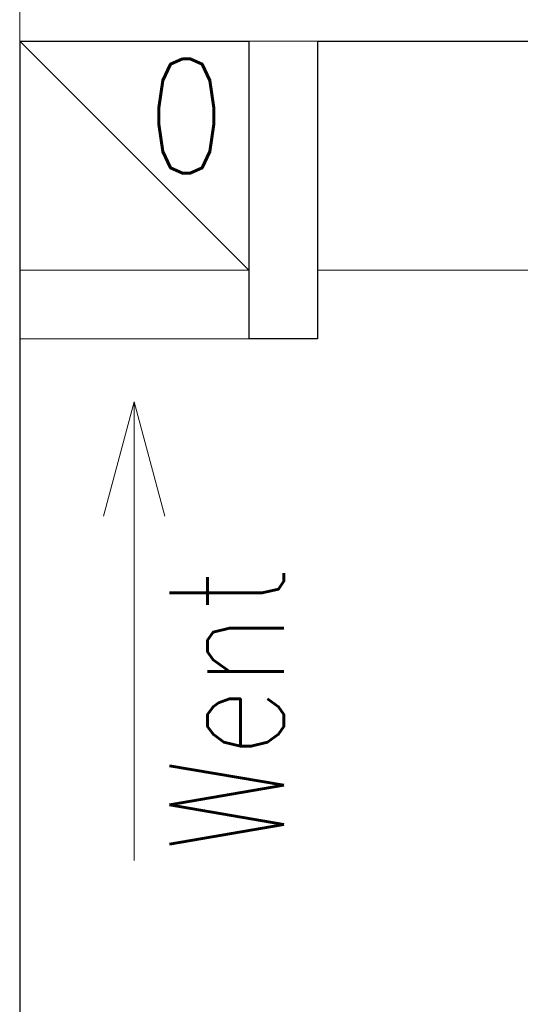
# Model space of a CAD drawing. Header units: millimetres. Extents: x 28291 to 177760, y -399809 to -170937.
# Tile 125 of 256: x 52005 to 52048, y -195510 to -195424. Entities that reach past the tile are written whole.
import ezdxf

# ---------------------------------------------------------------- set-up
doc = ezdxf.new("R2010")
doc.units = ezdxf.units.MM
for name, color, linetype, lineweight in [('!! 0_ Istn-sciany', 3, 'Continuous', 30), ('!! 0_ Istn-widok', 1, 'Continuous', 15), ('!! 0_Istn-went', 5, 'Continuous', 13)]:
    doc.layers.add(name, color=color, linetype=linetype, lineweight=lineweight)
doc.layers.add('!! 2 ZABUDOWA GK-MDF', color=7, linetype='Continuous', lineweight=13, true_color=0x7a7a7a)
doc.styles.add('ARCHETYP', font='romans.shx', dxfattribs={"height": 15})

msp = doc.modelspace()

# ---------------------------------------------------------------- linework, layer by layer
at = {"layer": '!! 0_ Istn-sciany'}
for points in [[(52004.71142, -195425.5883), (52024.71142, -195425.5883)], [(52004.71142, -195425.5883), (52004.71142, -195445.5883)], [(52024.71142, -195425.5883), (52024.71142, -195451.5883)], [(52030.71142, -195425.5883), (52144.71142, -195425.5883)], [(52030.71142, -195425.5883), (52030.71142, -195451.5883)], [(52004.71142, -195445.5883), (52004.71142, -195587.5883)], [(52024.71142, -195445.5883), (52024.71142, -195445.5883)], [(52030.71142, -195451.5883), (52024.71142, -195451.5883)]]:
    msp.add_lwpolyline(points, dxfattribs=at)
at = {"layer": '!! 0_ Istn-widok'}
for points in [[(52004.71142, -195413.5883), (52004.71142, -195425.5883)], [(52024.71142, -195425.5883), (52030.71142, -195425.5883)]]:
    msp.add_lwpolyline(points, dxfattribs=at)
at = {"layer": '!! 0_Istn-went'}
msp.add_lwpolyline([(52004.71142, -195445.5883), (52024.71142, -195445.5883), (52024.71142, -195425.5883), (52004.71142, -195425.5883)], close=True, dxfattribs=at)
for points in [[(52004.71142, -195425.5883), (52024.71142, -195445.5883)], [(52024.71142, -195451.5883), (52004.71142, -195451.5883)], [(52014.71142, -195457.08237), (52012.03193, -195467.08237)], [(52014.71142, -195457.08237), (52017.39092, -195467.08237)], [(52014.71142, -195497.1289), (52014.71142, -195457.08237)]]:
    msp.add_lwpolyline(points, dxfattribs=at)
at = {"layer": '!! 2 ZABUDOWA GK-MDF'}
msp.add_lwpolyline([(52030.71142, -195445.5883), (52144.71142, -195445.5883)], dxfattribs=at)

# ---------------------------------------------------------------- texts
at = {"layer": '!! 0_Istn-went', "style": 'ARCHETYP', "width": 0.8}
for s, rotation, p in [('0', 0, (52015.83199, -195437.12797)), ('Went', 90, (52027.78827, -195496.40325))]:
    msp.add_text(s, height=10, rotation=rotation, dxfattribs=at).set_placement(p)

doc.saveas('drawing.dxf')
